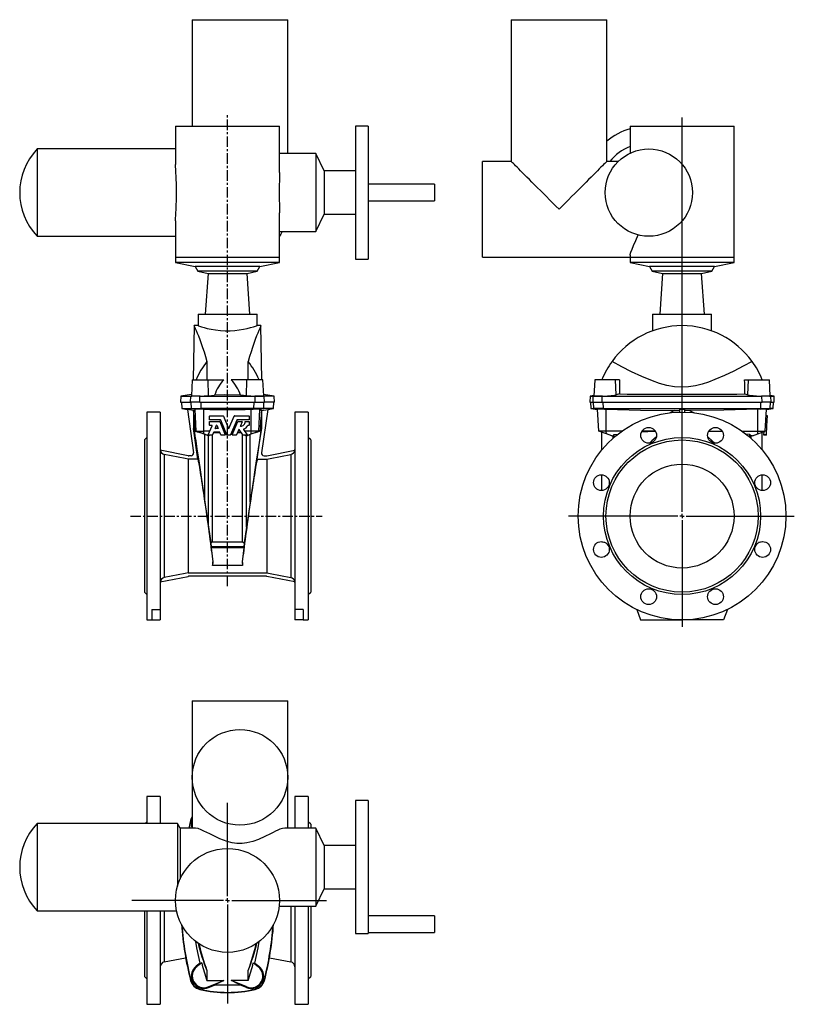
# Model space of a CAD drawing. Extents: x -9.6 to 27.1, y -5.2 to 41.4.
import ezdxf

# ---------------------------------------------------------------- set-up
doc = ezdxf.new("R2010")
doc.units = 0
doc.linetypes.add('CENTERX2', pattern=[0.8, 0.5, -0.1, 0.1, -0.1])
doc.layers.get('0').update_dxf_attribs({"linetype": 'CONTINUOUS'})
doc.layers.add('FORMAT', color=7, linetype='CONTINUOUS')

# ---------------------------------------------------------------- blocks, each defined once
blk = doc.blocks.new('SW_CENTERMARKSYMBOL_0')
at = {"layer": 'FORMAT', "color": 0}
for p, q in [((0, 0.197), (0, 18.876)), ((-0.197, 0), (-5.385, 0)), ((0, 0), (-0.098, 0)), ((0, 0), (0, 0.098)), ((0, 0), (0, -0.098)), ((0, 0), (0.098, 0)), ((0.197, 0), (5.316, 0)), ((0, -0.197), (0, -5.242))]:
    blk.add_line(p, q, dxfattribs=at)
blk = doc.blocks.new('SW_CENTERMARKSYMBOL_1')
at = {"layer": 'FORMAT', "color": 0}
for p, q in [((0, 0.197), (0, 4.627)), ((-0.197, 0), (-4.527, 0)), ((0, 0), (-0.098, 0)), ((0, 0), (0, 0.098)), ((0, 0), (0, -0.098)), ((0, 0), (0.098, 0)), ((0.197, 0), (4.686, 0)), ((0, -0.197), (0, -4.883))]:
    blk.add_line(p, q, dxfattribs=at)

msp = doc.modelspace()

# ---------------------------------------------------------------- linework, layer by layer
at = {"color": 7, "linetype": 'CONTINUOUS'}
for p, q in [((-1.461, 41.439), (-1.461, 36.4)), ((-1.461, 41.439), (3.067, 41.439)), ((3.067, 35.099), (3.067, 41.439)), ((13.647, 41.439), (13.647, 34.727)), ((13.647, 41.439), (18.174, 41.439)), ((18.174, 34.727), (18.174, 41.439)), ((-2.248, 36.4), (-2.248, 34.587)), ((-2.248, 36.4), (2.673, 36.4)), ((2.673, 34.209), (2.673, 36.4)), ((6.866, 36.4), (6.276, 36.4)), ((6.276, 36.4), (6.276, 30.101)), ((6.866, 36.4), (6.866, 30.101)), ((19.277, 36.4), (19.277, 35.118)), ((19.277, 36.4), (24.198, 36.4)), ((24.198, 30.179), (24.198, 36.4)), ((-2.248, 35.317), (-8.801, 35.317)), ((-8.801, 35.317), (-8.801, 31.183)), ((4.4, 35.099), (2.673, 35.099)), ((4.782, 34.276), (4.4, 35.099)), ((4.4, 35.099), (4.4, 31.402)), ((13.647, 34.727), (12.288, 34.727)), ((12.288, 30.199), (12.288, 34.727)), ((18.716, 34.727), (18.174, 34.727)), ((6.276, 34.276), (4.782, 34.276)), ((4.782, 34.276), (4.782, 32.224)), ((10.016, 33.644), (6.866, 33.644)), ((10.016, 33.644), (10.016, 32.857)), ((6.866, 32.857), (10.016, 32.857)), ((2.673, 30.179), (2.673, 32.292)), ((4.4, 31.402), (4.782, 32.224)), ((4.782, 32.224), (6.276, 32.224)), ((-2.248, 31.918), (-2.248, 30.179)), ((2.673, 31.402), (2.803, 31.402)), ((2.803, 31.402), (4.4, 31.402)), ((-8.801, 31.183), (-2.248, 31.183)), ((-2.248, 30.179), (-2.248, 29.943)), ((-2.248, 29.943), (-1.322, 29.746)), ((2.673, 29.943), (-2.248, 29.943)), ((1.747, 29.746), (2.673, 29.943)), ((2.673, 29.943), (2.673, 30.179)), ((6.276, 30.101), (6.866, 30.101)), ((12.288, 30.199), (19.277, 30.199)), ((19.277, 30.282), (19.277, 30.179)), ((19.277, 30.179), (19.277, 29.943)), ((19.277, 29.943), (20.203, 29.746)), ((24.198, 29.943), (19.277, 29.943)), ((23.272, 29.746), (24.198, 29.943)), ((24.198, 29.943), (24.198, 30.179)), ((-1.322, 29.746), (-1.197, 29.53)), ((1.747, 29.746), (-1.322, 29.746)), ((-1.197, 29.53), (-0.712, 29.427)), ((1.622, 29.53), (-1.197, 29.53)), ((-0.712, 29.427), (-0.846, 27.502)), ((-0.712, 29.427), (1.137, 29.427)), ((1.137, 29.427), (1.622, 29.53)), ((1.272, 27.502), (1.137, 29.427)), ((1.622, 29.53), (1.747, 29.746)), ((20.203, 29.746), (20.328, 29.53)), ((23.272, 29.746), (20.203, 29.746)), ((20.328, 29.53), (20.813, 29.427)), ((23.147, 29.53), (20.328, 29.53)), ((20.813, 29.427), (20.678, 27.502)), ((20.813, 29.427), (21.737, 29.427)), ((21.737, 29.427), (22.662, 29.427)), ((22.662, 29.427), (23.147, 29.53)), ((22.796, 27.502), (22.662, 29.427)), ((23.147, 29.53), (23.272, 29.746)), ((-1.185, 27.502), (-1.185, 26.951)), ((-1.185, 27.502), (1.61, 27.502)), ((1.61, 26.951), (1.61, 27.502)), ((20.34, 27.502), (20.34, 26.705)), ((20.34, 27.502), (21.737, 27.502)), ((21.737, 27.502), (23.135, 27.502)), ((23.135, 26.707), (23.135, 27.502)), ((-1.372, 26.951), (-1.416, 24.392)), ((-1.185, 26.951), (-1.371, 26.951)), ((1.796, 26.951), (1.61, 26.951)), ((1.842, 24.392), (1.797, 26.951)), ((-0.763, 25.258), (-0.763, 24.392)), ((1.188, 24.392), (1.188, 25.258)), ((-1.461, 24.392), (-1.501, 23.62)), ((-1.461, 24.392), (-0.703, 24.392)), ((-0.703, 24.392), (0.035, 24.392)), ((1.128, 24.392), (0.391, 24.392)), ((1.886, 24.392), (1.128, 24.392)), ((1.926, 23.62), (1.886, 24.392)), ((17.603, 24.392), (17.563, 23.619)), ((18.589, 24.392), (17.603, 24.392)), ((18.776, 24.392), (18.589, 24.392)), ((24.699, 24.392), (24.886, 24.392)), ((24.886, 24.392), (25.871, 24.392)), ((25.912, 23.619), (25.871, 24.392)), ((-1.997, 23.607), (-2.012, 23.329)), ((-2.012, 23.329), (-1.539, 23.329)), ((-1.497, 23.695), (-1.997, 23.607)), ((-1.997, 23.607), (-1.525, 23.607)), ((-1.974, 23.329), (-1.958, 23.031)), ((-1.102, 23.329), (-1.539, 23.329)), ((-1.099, 23.607), (-1.525, 23.607)), ((-1.102, 23.329), (1.528, 23.329)), ((-1.099, 23.607), (1.524, 23.607)), ((-0.688, 23.634), (-0.405, 23.661)), ((1.113, 23.634), (0.83, 23.661)), ((1.524, 23.607), (1.95, 23.607)), ((1.528, 23.329), (1.964, 23.329)), ((2.422, 23.607), (1.922, 23.695)), ((2.422, 23.607), (1.95, 23.607)), ((2.437, 23.329), (1.964, 23.329)), ((2.383, 23.031), (2.399, 23.329)), ((2.437, 23.329), (2.422, 23.607)), ((17.382, 23.607), (17.367, 23.329)), ((17.367, 23.329), (17.521, 23.329)), ((17.564, 23.639), (17.382, 23.607)), ((17.382, 23.607), (17.535, 23.607)), ((17.407, 23.329), (17.422, 23.031)), ((17.521, 23.329), (17.95, 23.329)), ((17.535, 23.607), (17.954, 23.607)), ((17.95, 23.329), (25.525, 23.329)), ((17.954, 23.607), (25.521, 23.607)), ((18.768, 23.716), (18.618, 23.677)), ((24.706, 23.716), (24.856, 23.677)), ((25.94, 23.607), (25.521, 23.607)), ((25.954, 23.329), (25.525, 23.329)), ((26.093, 23.607), (25.911, 23.639)), ((25.94, 23.607), (26.093, 23.607)), ((25.954, 23.329), (26.107, 23.329)), ((26.052, 23.031), (26.068, 23.329)), ((26.107, 23.329), (26.093, 23.607)), ((-2.976, 22.857), (-3.606, 22.857)), ((-3.606, 22.857), (-3.606, 13.014)), ((-2.976, 22.857), (-2.976, 13.508)), ((-1.958, 23.031), (-1.689, 22.983)), ((-1.958, 23.031), (-1.499, 23.031)), ((-1.401, 22.933), (-1.689, 22.983)), ((-1.689, 22.983), (-1.399, 20.924)), ((-1.499, 23.031), (-1.039, 23.031)), ((-1.395, 22.932), (-1.401, 22.933)), ((-1.401, 22.933), (-1.401, 22.083)), ((-1.314, 22.997), (-1.325, 22.996)), ((1.464, 23.031), (-1.039, 23.031)), ((-0.909, 22.996), (-0.997, 22.997)), ((1.335, 22.996), (1.422, 22.997)), ((1.924, 23.031), (1.464, 23.031)), ((1.739, 22.997), (1.75, 22.996)), ((1.82, 22.932), (1.826, 22.933)), ((2.114, 22.983), (1.824, 20.924)), ((1.826, 22.933), (2.114, 22.983)), ((1.826, 22.933), (1.826, 22.083)), ((2.383, 23.031), (1.924, 23.031)), ((2.114, 22.983), (2.383, 23.031)), ((4.032, 22.857), (3.402, 22.857)), ((3.402, 22.857), (3.402, 13.508)), ((4.032, 22.857), (4.032, 13.014)), ((17.422, 23.031), (17.74, 22.975)), ((17.422, 23.031), (17.563, 23.031)), ((18.012, 23.031), (17.563, 23.031)), ((17.739, 22.996), (17.748, 22.997)), ((17.794, 21.951), (17.739, 22.996)), ((18.012, 23.031), (25.462, 23.031)), ((18.059, 22.997), (18.145, 22.996)), ((21.384, 22.932), (21.158, 22.822)), ((21.384, 22.932), (21.619, 22.933)), ((21.619, 22.983), (21.619, 22.855)), ((21.855, 22.983), (21.855, 22.855)), ((22.091, 22.932), (21.855, 22.933)), ((22.091, 22.932), (22.317, 22.822)), ((25.416, 22.997), (25.329, 22.996)), ((25.462, 23.031), (25.912, 23.031)), ((25.681, 21.951), (25.736, 22.996)), ((25.736, 22.996), (25.726, 22.997)), ((25.735, 22.975), (26.052, 23.031)), ((26.052, 23.031), (25.912, 23.031)), ((-0.648, 22.495), (-0.648, 22.665)), ((-0.648, 22.237), (-0.648, 22.406)), ((-0.638, 22.674), (0.007, 22.674)), ((-0.119, 22.486), (-0.638, 22.486)), ((-0.638, 22.416), (-0.165, 22.416)), ((-0.157, 22.41), (0.104, 21.781)), ((0.182, 21.774), (-0.11, 22.48)), ((0.016, 22.668), (0.263, 22.073)), ((0.28, 22.073), (0.527, 22.668)), ((0.653, 22.48), (0.361, 21.774)), ((0.439, 21.781), (0.7, 22.41)), ((0.536, 22.674), (1.233, 22.674)), ((1.233, 22.486), (0.662, 22.486)), ((0.709, 22.416), (0.893, 22.416)), ((0.902, 22.403), (0.819, 22.204)), ((1.053, 22.416), (1.233, 22.416)), ((1.242, 22.665), (1.242, 22.495)), ((1.242, 22.406), (1.242, 22.237)), ((25.764, 22.416), (25.705, 22.416)), ((25.768, 22.486), (25.709, 22.486)), ((25.778, 22.674), (25.719, 22.674)), ((25.755, 22.237), (25.764, 22.406)), ((25.764, 22.416), (25.768, 22.48)), ((25.768, 22.495), (25.777, 22.665)), ((-1.197, 20.63), (-1.401, 22.083)), ((-1.324, 21.951), (-1.27, 21.951)), ((-1.27, 21.951), (-0.909, 21.951)), ((-0.628, 21.951), (-0.909, 21.951)), ((-0.698, 21.781), (-0.519, 22.214)), ((-0.527, 22.227), (-0.638, 22.227)), ((-0.366, 22.088), (-0.306, 22.234)), ((-0.236, 22.075), (-0.358, 22.075)), ((-0.288, 22.234), (-0.228, 22.088)), ((0.109, 21.951), (0.034, 21.951)), ((0.51, 21.951), (0.434, 21.951)), ((0.75, 22.036), (0.641, 21.774)), ((0.822, 21.951), (0.714, 21.951)), ((0.935, 21.773), (0.766, 22.038)), ((0.975, 22.035), (1.135, 21.783)), ((1.335, 21.951), (1.028, 21.951)), ((1.233, 22.227), (1.178, 22.227)), ((1.695, 21.951), (1.335, 21.951)), ((1.622, 20.63), (1.826, 22.083)), ((1.749, 21.951), (1.695, 21.951)), ((18.146, 21.951), (17.794, 21.951)), ((18.155, 21.82), (17.794, 21.951)), ((18.893, 21.951), (18.146, 21.951)), ((20.474, 21.951), (19.837, 21.951)), ((23.001, 21.951), (23.637, 21.951)), ((24.582, 21.951), (25.328, 21.951)), ((25.32, 21.82), (25.681, 21.951)), ((25.328, 21.951), (25.681, 21.951)), ((25.613, 21.781), (25.621, 21.929)), ((25.754, 22.227), (25.695, 22.227)), ((25.731, 21.781), (25.754, 22.214)), ((-3.606, 21.656), (-3.724, 21.538)), ((-3.724, 21.538), (-3.724, 14.333)), ((-0.666, 21.729), (-0.909, 21.82)), ((-0.689, 21.737), (-0.855, 21.797)), ((-0.855, 18.584), (-0.855, 21.797)), ((-0.505, 21.768), (-0.689, 21.768)), ((-0.689, 17.413), (-0.689, 21.737)), ((-0.666, 21.729), (-0.689, 21.737)), ((-0.626, 21.768), (-0.666, 21.729)), ((-0.447, 21.895), (-0.496, 21.774)), ((-0.496, 16.72), (-0.496, 21.775)), ((-0.444, 21.898), (-0.15, 21.898)), ((-0.156, 21.901), (-0.438, 21.901)), ((-0.098, 21.774), (-0.148, 21.895)), ((0.095, 21.768), (-0.089, 21.768)), ((0.055, 21.898), (0.131, 21.898)), ((0.352, 21.768), (0.191, 21.768)), ((0.412, 21.898), (0.488, 21.898)), ((0.632, 21.768), (0.448, 21.768)), ((0.692, 21.898), (0.855, 21.898)), ((0.921, 16.72), (0.921, 21.795)), ((1.128, 21.768), (0.943, 21.768)), ((1.051, 21.768), (1.091, 21.729)), ((1.091, 21.729), (1.335, 21.82)), ((1.091, 21.729), (1.114, 21.737)), ((1.114, 21.737), (1.28, 21.797)), ((1.114, 17.413), (1.114, 21.737)), ((1.28, 18.584), (1.28, 21.797)), ((4.15, 21.538), (4.032, 21.656)), ((4.15, 21.538), (4.15, 14.333)), ((17.938, 21.063), (17.938, 21.898)), ((18.404, 21.729), (18.155, 21.82)), ((18.404, 21.729), (18.468, 21.737)), ((18.468, 21.737), (18.529, 21.797)), ((18.468, 21.614), (18.468, 21.737)), ((18.529, 21.797), (18.714, 21.818)), ((18.529, 21.667), (18.529, 21.797)), ((24.946, 21.797), (24.761, 21.818)), ((24.946, 21.667), (24.946, 21.797)), ((25.006, 21.737), (24.946, 21.797)), ((25.071, 21.729), (25.006, 21.737)), ((25.006, 21.614), (25.006, 21.737)), ((25.071, 21.729), (25.32, 21.82)), ((25.537, 21.063), (25.537, 21.898)), ((25.73, 21.768), (25.612, 21.768)), ((-1.645, 20.792), (-2.974, 21.05)), ((2.07, 20.792), (3.399, 21.05)), ((-1.649, 20.63), (-1.649, 15.241)), ((-1.197, 20.63), (-1.649, 20.63)), ((-1.516, 20.79), (-1.622, 20.79)), ((1.622, 20.63), (2.074, 20.63)), ((1.941, 20.79), (2.048, 20.79)), ((2.074, 20.63), (2.074, 15.241)), ((17.938, 19.144), (17.938, 19.891)), ((25.537, 19.144), (25.537, 19.891)), ((-0.855, 18.584), (-0.689, 17.413)), ((1.28, 18.584), (1.114, 17.413)), ((-0.689, 17.413), (-0.578, 16.66)), ((1.114, 17.413), (1.003, 16.66)), ((-0.496, 16.72), (-0.578, 16.66)), ((-0.578, 16.66), (-0.565, 16.484)), ((-0.559, 16.429), (-0.487, 15.772)), ((-0.496, 16.72), (0.921, 16.72)), ((0.984, 16.429), (0.912, 15.772)), ((0.921, 16.72), (1.003, 16.66)), ((1.003, 16.66), (0.99, 16.484)), ((17.938, 16.72), (17.938, 16.727)), ((17.938, 16.72), (18.111, 16.674)), ((25.537, 16.72), (25.364, 16.674)), ((25.537, 16.72), (25.537, 16.727)), ((-0.487, 15.772), (-0.492, 15.6)), ((-0.487, 15.772), (-0.488, 15.772)), ((0.912, 15.772), (0.913, 15.772)), ((0.912, 15.772), (0.917, 15.6)), ((-2.974, 14.82), (-1.645, 15.079)), ((-1.649, 15.241), (2.074, 15.241)), ((2.048, 15.081), (-1.622, 15.081)), ((3.399, 14.82), (2.07, 15.079)), ((-3.724, 14.333), (-3.606, 14.215)), ((4.032, 14.215), (4.15, 14.333)), ((-3.37, 13.508), (-2.976, 13.508)), ((-3.37, 13.508), (-3.37, 13.014)), ((-2.976, 13.508), (-2.976, 13.014)), ((3.795, 13.508), (3.402, 13.508)), ((3.402, 13.508), (3.402, 13.014)), ((3.795, 13.508), (3.795, 13.014)), ((19.589, 13.508), (19.769, 13.014)), ((23.885, 13.508), (23.706, 13.014)), ((-3.606, 13.014), (-3.37, 13.014)), ((-3.37, 13.014), (-2.976, 13.014)), ((3.795, 13.014), (3.402, 13.014)), ((3.795, 13.014), (4.032, 13.014)), ((19.769, 13.014), (21.737, 13.014)), ((23.706, 13.014), (21.737, 13.014)), ((-1.461, 9.183), (-1.461, 5.561)), ((-1.461, 9.183), (0.803, 9.183)), ((0.803, 9.183), (3.067, 9.183)), ((3.067, 3.158), (3.067, 9.183)), ((-1.461, 5.561), (-1.461, 3.158)), ((-2.976, 4.656), (-3.606, 4.656)), ((-3.606, 4.656), (-3.606, 3.376)), ((-2.976, 4.656), (-2.976, 3.376)), ((4.032, 4.656), (3.402, 4.656)), ((3.402, 4.656), (3.402, 3.158)), ((4.032, 4.656), (4.032, 3.158)), ((6.866, 4.459), (6.276, 4.459)), ((6.276, 4.459), (6.276, -1.84)), ((6.866, 4.459), (6.866, -1.84)), ((-2.155, 3.376), (-8.801, 3.376)), ((-8.801, 3.376), (-8.801, -0.758)), ((-3.606, 3.455), (-3.685, 3.376)), ((-2.031, 3.158), (-2.155, 3.376)), ((-2.155, 3.376), (-2.155, 0.404)), ((-1.539, 3.522), (-1.626, 3.158)), ((-1.525, 3.518), (-1.611, 3.158)), ((-1.471, 3.504), (-1.461, 3.53)), ((4.15, 3.337), (4.032, 3.455)), ((4.15, 3.337), (4.15, 3.158)), ((-1.316, 3.158), (-2.031, 3.158)), ((-2.031, 3.158), (-2.031, 0.744)), ((4.4, 3.158), (2.925, 3.158)), ((4.782, 2.335), (4.4, 3.158)), ((4.4, 3.158), (4.4, -0.539)), ((6.276, 2.335), (4.782, 2.335)), ((4.782, 2.335), (4.782, 0.283)), ((4.4, -0.539), (4.782, 0.283)), ((4.782, 0.283), (6.276, 0.283)), ((-8.801, -0.758), (-2.199, -0.758)), ((-3.724, -0.758), (-3.724, -3.868)), ((-3.606, -0.758), (-3.606, -5.187)), ((-2.976, -0.758), (-2.976, -5.187)), ((2.658, -0.539), (4.4, -0.539)), ((3.402, -0.539), (3.402, -5.187)), ((4.032, -0.539), (4.032, -5.187)), ((4.15, -0.539), (4.15, -3.868)), ((10.016, -1), (6.866, -1)), ((10.016, -1), (10.016, -1.788)), ((6.276, -1.84), (6.866, -1.84)), ((6.866, -1.788), (10.016, -1.788)), ((-2.785, -3.183), (-1.77, -2.986)), ((-1.077, -3.235), (-1.272, -3.384)), ((-1.009, -3.227), (-1.249, -3.414)), ((1.435, -3.227), (1.674, -3.414)), ((1.502, -3.235), (1.697, -3.384)), ((2.195, -2.986), (3.21, -3.183)), ((-0.763, -3.582), (-0.763, -4.061)), ((1.188, -4.061), (1.188, -3.582)), ((-3.724, -3.868), (-3.606, -3.986)), ((-0.763, -4.061), (0.035, -4.061)), ((-0.703, -4.359), (0.035, -4.061)), ((1.188, -4.061), (0.391, -4.061)), ((1.128, -4.359), (0.391, -4.061)), ((4.032, -3.986), (4.15, -3.868)), ((-0.688, -4.396), (-0.405, -4.28)), ((1.113, -4.396), (0.83, -4.28)), ((-3.606, -5.187), (-2.976, -5.187)), ((3.402, -5.187), (4.032, -5.187))]:
    msp.add_line(p, q, dxfattribs=at)
at = {"color": 8, "linetype": 'CONTINUOUS'}
for p, q in [((2.673, 30.179), (-2.248, 30.179)), ((24.198, 30.179), (19.277, 30.179)), ((-0.688, 23.634), (-0.703, 24.392)), ((1.113, 23.634), (1.128, 24.392)), ((18.618, 23.677), (18.589, 24.392)), ((24.856, 23.677), (24.886, 24.392)), ((-1.539, 23.329), (-1.525, 23.607)), ((-1.471, 23.617), (-1.525, 23.607)), ((-1.499, 23.031), (-1.514, 23.329)), ((-1.102, 23.329), (-1.099, 23.607)), ((-1.086, 23.617), (-1.099, 23.607)), ((-1.039, 23.031), (-1.042, 23.329)), ((1.464, 23.031), (1.468, 23.329)), ((1.511, 23.617), (1.524, 23.607)), ((1.528, 23.329), (1.524, 23.607)), ((1.896, 23.617), (1.95, 23.607)), ((1.924, 23.031), (1.939, 23.329)), ((1.964, 23.329), (1.95, 23.607)), ((17.521, 23.329), (17.535, 23.607)), ((17.59, 23.617), (17.535, 23.607)), ((17.563, 23.031), (17.547, 23.329)), ((17.95, 23.329), (17.954, 23.607)), ((17.967, 23.617), (17.954, 23.607)), ((18.012, 23.031), (18.009, 23.329)), ((25.462, 23.031), (25.466, 23.329)), ((25.507, 23.617), (25.521, 23.607)), ((25.525, 23.329), (25.521, 23.607)), ((25.885, 23.617), (25.94, 23.607)), ((25.912, 23.031), (25.927, 23.329)), ((25.954, 23.329), (25.94, 23.607)), ((-1.314, 22.997), (-1.499, 23.031)), ((-1.27, 21.951), (-1.325, 22.996)), ((-0.997, 22.997), (-1.039, 23.031)), ((-0.909, 21.951), (-0.909, 22.996)), ((1.335, 21.951), (1.335, 22.996)), ((1.422, 22.997), (1.464, 23.031)), ((1.695, 21.951), (1.75, 22.996)), ((1.739, 22.997), (1.924, 23.031)), ((17.748, 22.997), (17.563, 23.031)), ((18.059, 22.997), (18.012, 23.031)), ((18.146, 21.951), (18.145, 22.996)), ((25.328, 21.951), (25.329, 22.996)), ((25.416, 22.997), (25.462, 23.031)), ((25.726, 22.997), (25.912, 23.031)), ((25.764, 22.406), (25.705, 22.406)), ((25.768, 22.495), (25.709, 22.495)), ((25.768, 22.48), (25.709, 22.48)), ((25.777, 22.665), (25.718, 22.665)), ((-0.909, 21.82), (-1.27, 21.951)), ((-0.909, 21.82), (-0.909, 21.951)), ((1.335, 21.82), (1.335, 21.951)), ((1.335, 21.82), (1.695, 21.951)), ((18.155, 21.82), (18.146, 21.951)), ((25.32, 21.82), (25.328, 21.951)), ((25.754, 22.214), (25.695, 22.214)), ((25.755, 22.237), (25.696, 22.237)), ((25.731, 21.781), (25.613, 21.781)), ((-2.785, 20.851), (-2.785, 15.02)), ((3.21, 20.851), (3.21, 15.02)), ((0.99, 16.484), (-0.565, 16.484)), ((0.984, 16.429), (-0.559, 16.429)), ((0.917, 15.6), (-0.492, 15.6)), ((-1.539, 3.522), (-1.525, 3.518)), ((-1.471, 3.504), (-1.525, 3.518)), ((-2.785, -0.758), (-2.785, -3.183)), ((3.21, -0.539), (3.21, -3.183)), ((-1.272, -3.384), (-1.249, -3.414)), ((1.697, -3.384), (1.674, -3.414)), ((-1.539, -4.053), (-1.525, -4.049)), ((-1.471, -4.036), (-1.525, -4.049)), ((1.896, -4.036), (1.95, -4.049)), ((1.964, -4.053), (1.95, -4.049)), ((-1.102, -4.482), (-1.099, -4.468)), ((-1.086, -4.413), (-1.099, -4.468)), ((-0.688, -4.396), (-0.703, -4.359)), ((1.113, -4.396), (1.128, -4.359)), ((1.511, -4.413), (1.524, -4.468)), ((1.528, -4.482), (1.524, -4.468))]:
    msp.add_line(p, q, dxfattribs=at)
at = {"color": 7, "linetype": 'CONTINUOUS'}
for points in [[(-2.246, 31.918), (-2.247, 31.976), (-2.238, 32.225), (-2.222, 32.521), (-2.213, 32.681), (-2.206, 32.845), (-2.201, 33.015), (-2.199, 33.186), (-2.199, 33.363), (-2.202, 33.539), (-2.208, 33.705), (-2.216, 33.868), (-2.225, 34.031), (-2.234, 34.189), (-2.241, 34.338), (-2.247, 34.48), (-2.248, 34.587)], [(15.911, 32.463), (15.759, 32.614), (15.609, 32.765), (15.46, 32.914), (15.312, 33.061), (15.168, 33.205), (15.027, 33.347), (14.89, 33.484), (14.757, 33.616), (14.629, 33.744), (14.508, 33.866), (14.392, 33.981), (14.283, 34.09), (14.182, 34.192), (14.088, 34.285), (14.002, 34.371), (13.925, 34.448), (13.857, 34.516), (13.798, 34.575), (13.748, 34.625), (13.708, 34.665), (13.678, 34.695), (13.658, 34.715), (13.648, 34.725), (13.647, 34.727)], [(18.174, 34.727), (18.173, 34.725), (18.163, 34.715), (18.143, 34.695), (18.113, 34.665), (18.073, 34.625), (18.023, 34.575), (17.964, 34.516), (17.896, 34.448), (17.819, 34.371), (17.733, 34.285), (17.639, 34.192), (17.538, 34.09), (17.429, 33.981), (17.314, 33.866), (17.192, 33.744), (17.064, 33.616), (16.932, 33.484), (16.794, 33.347), (16.653, 33.205), (16.509, 33.061), (16.361, 32.914), (16.212, 32.765), (16.062, 32.614), (15.911, 32.463)], [(2.672, 34.209), (2.673, 34.128), (2.667, 33.86), (2.661, 33.568), (2.658, 33.262), (2.661, 32.948), (2.667, 32.651), (2.673, 32.364), (2.672, 32.292)], [(2.803, 31.402), (2.737, 31.286), (2.673, 31.187)], [(19.28, 30.282), (19.281, 30.321), (19.311, 30.432), (19.367, 30.576), (19.444, 30.751), (19.549, 30.986), (19.662, 31.251)], [(-1.371, 26.949), (-1.372, 26.95), (-1.363, 26.932), (-1.344, 26.888), (-1.313, 26.817), (-1.272, 26.72), (-1.223, 26.602), (-1.167, 26.462), (-1.102, 26.297), (-1.033, 26.11), (-0.967, 25.922), (-0.899, 25.718), (-0.831, 25.495), (-0.763, 25.258)], [(-1.185, 26.951), (-1.167, 26.945), (-1.111, 26.926), (-1.023, 26.899), (-0.901, 26.863), (-0.748, 26.823), (-0.564, 26.783), (-0.357, 26.747), (-0.126, 26.72), (0.101, 26.707), (0.338, 26.707), (0.554, 26.72), (0.766, 26.745), (0.962, 26.777), (1.142, 26.816), (1.302, 26.856), (1.435, 26.895), (1.532, 26.925), (1.592, 26.945), (1.61, 26.951)], [(1.796, 26.949), (1.797, 26.95), (1.789, 26.932), (1.769, 26.888), (1.739, 26.817), (1.697, 26.72), (1.648, 26.602), (1.592, 26.462), (1.528, 26.297), (1.458, 26.11), (1.392, 25.922), (1.325, 25.718), (1.256, 25.495), (1.188, 25.258)], [(25.054, 25.258), (24.631, 25.028), (24.197, 24.803), (23.752, 24.59), (23.294, 24.393), (22.993, 24.279), (22.684, 24.179), (22.369, 24.1), (22.049, 24.049), (21.737, 24.033), (21.378, 24.056), (21.023, 24.12), (20.674, 24.215), (20.335, 24.332), (19.836, 24.538), (19.35, 24.766), (18.879, 25.008), (18.421, 25.258)], [(-1.499, 23.62), (-1.5, 23.618), (-1.471, 23.617)], [(0.83, 23.661), (0.081, 23.667), (-0.405, 23.661)], [(1.924, 23.62), (1.925, 23.618), (1.896, 23.617)], [(17.59, 23.617), (17.57, 23.617), (17.563, 23.619)], [(25.885, 23.617), (25.905, 23.617), (25.911, 23.619)], [(-1.325, 22.996), (-1.359, 22.949), (-1.395, 22.932)], [(1.75, 22.996), (1.784, 22.949), (1.82, 22.932)], [(18.145, 22.996), (19.764, 22.949), (21.384, 22.932)], [(21.855, 22.983), (21.737, 22.983), (21.619, 22.983)], [(25.329, 22.996), (23.711, 22.949), (22.091, 22.932)], [(25.764, 22.406), (25.764, 22.408), (25.764, 22.41), (25.764, 22.412), (25.764, 22.413), (25.764, 22.414), (25.764, 22.415), (25.764, 22.416), (25.764, 22.416)], [(25.768, 22.486), (25.768, 22.486), (25.768, 22.486), (25.768, 22.487), (25.768, 22.488), (25.768, 22.49), (25.768, 22.491), (25.768, 22.493), (25.768, 22.495)], [(25.768, 22.48), (25.768, 22.481), (25.768, 22.482), (25.768, 22.483), (25.768, 22.484), (25.768, 22.485), (25.768, 22.485), (25.768, 22.485), (25.768, 22.486)], [(25.777, 22.665), (25.777, 22.667), (25.778, 22.668), (25.778, 22.67), (25.778, 22.671), (25.778, 22.673), (25.778, 22.674), (25.778, 22.674), (25.778, 22.674)], [(-1.401, 22.083), (-1.394, 22.068), (-1.38, 22.002), (-1.359, 21.885), (-1.331, 21.718), (-1.296, 21.5), (-1.254, 21.233), (-1.205, 20.915), (-1.148, 20.547), (-1.085, 20.13), (-1.015, 19.663), (-0.938, 19.148), (-0.855, 18.584)], [(1.826, 22.083), (1.819, 22.068), (1.805, 22.002), (1.784, 21.885), (1.756, 21.718), (1.721, 21.5), (1.679, 21.233), (1.63, 20.915), (1.574, 20.547), (1.51, 20.13), (1.44, 19.663), (1.363, 19.148), (1.28, 18.584)], [(19.818, 21.915), (20.109, 21.932), (20.474, 21.949)], [(23.657, 21.915), (23.365, 21.932), (23, 21.949)], [(25.754, 22.227), (25.754, 22.227), (25.754, 22.228), (25.754, 22.229), (25.755, 22.23), (25.755, 22.231), (25.755, 22.233), (25.755, 22.235), (25.755, 22.237)], [(25.754, 22.214), (25.754, 22.216), (25.754, 22.219), (25.754, 22.221), (25.754, 22.223), (25.754, 22.225), (25.754, 22.226), (25.754, 22.227), (25.754, 22.227)], [(20.522, 21.681), (20.311, 21.5), (20.19, 21.382)], [(22.953, 21.681), (23.164, 21.5), (23.285, 21.382)], [(25.612, 21.768), (25.612, 21.769), (25.612, 21.77), (25.612, 21.771), (25.612, 21.773), (25.613, 21.775), (25.613, 21.777), (25.613, 21.779), (25.613, 21.781)], [(25.73, 21.768), (25.73, 21.769), (25.73, 21.77), (25.73, 21.771), (25.731, 21.773), (25.731, 21.775), (25.731, 21.777), (25.731, 21.779), (25.731, 21.781)], [(-1.649, 20.63), (-1.8, 20.659), (-2.785, 20.851)], [(-1.197, 20.63), (-1.191, 20.614), (-1.183, 20.584), (-1.174, 20.541), (-1.163, 20.484), (-1.15, 20.414), (-1.135, 20.33), (-1.118, 20.235), (-1.1, 20.127), (-1.081, 20.008), (-1.06, 19.878), (-1.038, 19.737), (-1.015, 19.588), (-0.99, 19.429), (-0.965, 19.263), (-0.939, 19.09), (-0.913, 18.911), (-0.886, 18.727), (-0.859, 18.539), (-0.831, 18.348), (-0.803, 18.154), (-0.776, 17.959), (-0.749, 17.764), (-0.722, 17.57), (-0.695, 17.378), (-0.67, 17.189), (-0.645, 17.004), (-0.621, 16.824), (-0.598, 16.649), (-0.576, 16.481), (-0.555, 16.321), (-0.536, 16.169), (-0.518, 16.027), (-0.502, 15.894), (-0.488, 15.772)], [(1.622, 20.63), (1.616, 20.614), (1.609, 20.584), (1.599, 20.541), (1.588, 20.484), (1.575, 20.414), (1.56, 20.33), (1.544, 20.235), (1.526, 20.127), (1.506, 20.008), (1.485, 19.878), (1.463, 19.737), (1.44, 19.588), (1.416, 19.429), (1.391, 19.263), (1.365, 19.09), (1.338, 18.911), (1.311, 18.727), (1.284, 18.539), (1.256, 18.348), (1.229, 18.154), (1.201, 17.959), (1.174, 17.764), (1.147, 17.57), (1.12, 17.378), (1.095, 17.189), (1.07, 17.004), (1.046, 16.824), (1.023, 16.649), (1.001, 16.481), (0.98, 16.321), (0.961, 16.169), (0.943, 16.027), (0.927, 15.894), (0.913, 15.772)], [(2.074, 20.63), (2.225, 20.659), (3.21, 20.851)], [(-1.649, 15.241), (-1.8, 15.212), (-2.785, 15.02)], [(2.074, 15.241), (2.225, 15.212), (3.21, 15.02)], [(2.925, 3.157), (2.92, 3.158), (2.82, 3.142), (2.696, 3.101), (2.597, 3.06), (2.49, 3.011), (2.372, 2.953), (2.246, 2.891), (1.975, 2.757), (1.673, 2.621), (1.413, 2.525), (1.274, 2.484), (1.131, 2.453), (0.899, 2.424), (0.658, 2.428), (0.427, 2.462), (0.2, 2.523), (0.023, 2.585), (-0.146, 2.654), (-0.311, 2.729), (-0.469, 2.806), (-0.621, 2.881), (-0.764, 2.953), (-0.902, 3.019), (-1.028, 3.076), (-1.175, 3.131), (-1.297, 3.157), (-1.316, 3.154)], [(-1.077, -3.235), (-1.239, -2.509), (-1.285, -2.215)], [(1.502, -3.235), (1.664, -2.509), (1.711, -2.213)], [(0.83, -4.28), (0.081, -4.279), (-0.405, -4.28)]]:
    msp.add_lwpolyline(points, dxfattribs=at)
for centre, radius in [((20.163, 33.25), 2.067), ((21.737, 17.935), 4.921), ((20.155, 21.754), 0.374), ((23.319, 21.754), 0.374), ((21.737, 17.935), 3.72), ((21.737, 17.935), 3.602), ((21.737, 17.935), 2.461), ((17.918, 19.517), 0.374), ((25.557, 19.517), 0.374), ((17.918, 16.353), 0.374), ((25.557, 16.353), 0.374), ((20.155, 14.116), 0.374), ((23.319, 14.116), 0.374), ((0.803, 5.561), 2.264), ((0.213, -0.266), 2.461)]:
    msp.add_circle(centre, radius, dxfattribs=at)
for centre, radius, start, end in [((20.163, 33.25), 3.15, 106.3348, 129.1424), ((20.163, 33.25), 2.362, 112.0243, 141.3178), ((-6.638, 33.25), 2.992, 136.3074, 223.6926), ((21.737, 22.856), 4.095, 35.9103, 144.0897), ((2.84, 22.517), 4.527, 142.7364, 155.527), ((-2.414, 22.517), 4.527, 24.473, 37.2636), ((21.737, 22.857), 4.094, 144.0974, 157.9757), ((21.737, 22.857), 4.094, 22.0243, 35.9026), ((1.764, 22.854), 2.314, 138.3472, 159.5909), ((-1.339, 22.854), 2.314, 20.4091, 41.6528), ((36.423, 23.847), 17.655, 178.2308, 180.4241), ((7.052, 23.847), 17.655, 359.5759, 1.7692), ((-1.274, 14.402), 9.217, 88.8289, 91.2216), ((-1.038, 27.207), 3.59, 269.2289, 275.5873), ((1.463, 27.207), 3.59, 264.4127, 270.7711), ((1.7, 14.402), 9.217, 88.7784, 91.1711), ((17.774, 14.189), 9.43, 88.8272, 91.1213), ((18.04, 26.381), 2.765, 268.4949, 282.0793), ((21.737, 370.883), 347.179, 269.50998, 270.49002), ((25.435, 26.381), 2.765, 257.9207, 271.5051), ((25.7, 14.189), 9.43, 88.8787, 91.1728), ((-29.098, 20.429), 27.816, 3.1363, 5.1632), ((-1.148, -26.047), 49.044, 89.8229, 90.1934), ((0.213, 53.336), 30.361, 267.882, 272.118), ((1.574, -26.047), 49.044, 89.8066, 90.1771), ((29.524, 20.429), 27.816, 174.8368, 176.8637), ((17.898, -16.171), 39.168, 89.7646, 90.2187), ((25.577, -16.171), 39.168, 89.7813, 90.2354), ((-0.638, 22.665), 0.00944, 89.9597, 179.9615), ((-0.638, 22.495), 0.00944, 180.0402, 270.0385), ((-0.638, 22.406), 0.00944, 89.9615, 179.9598), ((-0.165, 22.406), 0.00945, 22.5517, 90.0207), ((-0.119, 22.476), 0.00945, 22.5513, 90.0208), ((0.007, 22.665), 0.00945, 22.5515, 90.0209), ((0.536, 22.665), 0.00945, 89.9792, 157.4487), ((0.662, 22.476), 0.00945, 89.9793, 157.4483), ((0.709, 22.406), 0.00945, 89.9789, 157.4487), ((0.836, 22.398), 0.208, 267.6767, 2.1034), ((0.893, 22.406), 0.00944, 337.5126, 90.0604), ((1.053, 22.406), 0.00944, 89.9584, 182.106), ((1.233, 22.665), 0.00944, 0.0386, 90.0401), ((1.233, 22.495), 0.00944, 269.9617, 359.9596), ((1.233, 22.406), 0.00944, 0.0404, 90.0383), ((-5.927, 7.169), 15.482, 70.8769, 72.7053), ((-0.638, 22.237), 0.00944, 180.0402, 270.0385), ((-0.527, 22.218), 0.00944, 337.5132, 90.0598), ((-0.358, 22.085), 0.00944, 157.5141, 270.0577), ((-0.297, 22.23), 0.00945, 22.5636, 157.4364), ((-0.236, 22.085), 0.00944, 269.9423, 22.4859), ((0.272, 22.077), 0.00945, 202.5635, 337.4365), ((0.758, 22.033), 0.00945, 32.5577, 157.4293), ((0.828, 22.2), 0.00944, 157.5112, 267.7757), ((0.982, 22.04), 0.00943, 112.1869, 212.524), ((0.836, 22.399), 0.378, 292.22, 332.1296), ((1.178, 22.218), 0.00945, 89.9851, 152.1166), ((1.233, 22.237), 0.00944, 269.9617, 359.9596), ((6.352, 7.169), 15.482, 107.2947, 109.1231), ((-0.689, 21.778), 0.00944, 157.5126, 270.0604), ((-0.505, 21.778), 0.00945, 269.9789, 337.4487), ((-0.438, 21.891), 0.00945, 89.9799, 157.4478), ((-0.156, 21.891), 0.00945, 22.5513, 90.0211), ((-0.089, 21.778), 0.00945, 202.5517, 270.0207), ((0.095, 21.778), 0.00944, 269.9397, 22.4873), ((0.191, 21.778), 0.00945, 202.5516, 270.0208), ((0.352, 21.778), 0.00945, 269.9792, 337.4485), ((0.448, 21.778), 0.00944, 157.5127, 270.0603), ((0.632, 21.778), 0.00945, 269.9793, 337.4483), ((0.943, 21.778), 0.00945, 212.553, 270.0138), ((1.128, 21.778), 0.00944, 269.9333, 32.5005), ((-2.74, 21.085), 0.236, 180, 188.4657), ((-2.74, 21.083), 0.236, 187.8891, 258.974), ((3.165, 21.083), 0.236, 281.026, 352.1109), ((3.165, 21.085), 0.236, 351.5476, 0), ((-1.622, 20.908), 0.118, 259, 270), ((-1.516, 20.908), 0.118, 270, 8), ((1.941, 20.908), 0.118, 172, 270), ((2.048, 20.908), 0.118, 270, 281), ((1.159, 16.625), 1.729, 184.6798, 186.5128), ((-0.734, 16.625), 1.729, 353.4872, 355.3202), ((-26.071, 16.365), 25.591, 358.2868, 358.6727), ((26.497, 16.365), 25.591, 181.3273, 181.7132), ((-2.74, 14.788), 0.236, 101.0233, 172.1136), ((-1.622, 14.963), 0.118, 90, 101), ((2.048, 14.963), 0.118, 79, 90), ((3.165, 14.788), 0.236, 7.8864, 78.9767), ((-2.74, 14.786), 0.236, 171.5476, 180), ((3.165, 14.786), 0.236, 0, 8.4657), ((-6.638, 1.309), 2.992, 136.3074, 223.6926), ((-0.966, 3.376), 0.591, 146.8366, 165.7577), ((-0.966, 3.376), 0.576, 149.1264, 165.7577), ((-0.914, 3.318), 0.587, 161.5197, 195.902), ((13.382, -0.266), 15.394, 184.2343, 194.2423), ((13.382, -0.266), 15.379, 184.3584, 194.2423), ((-12.957, -0.266), 15.379, 345.7577, 355.6416), ((-12.957, -0.266), 15.394, 345.7577, 355.7657), ((7.399, -0.23), 8.823, 193.4643, 202.3287), ((7.636, -0.387), 8.987, 192.3684, 200.8274), ((-6.974, -0.23), 8.824, 337.6714, 346.5361), ((-7.211, -0.387), 8.987, 339.1724, 347.6297), ((-2.74, -3.415), 0.236, 101, 180), ((-1.067, -3.024), 0.211, 267.4015, 285.9693), ((10.567, -0.266), 11.949, 194.3488, 198.5213), ((-10.142, -0.266), 11.949, 341.4787, 345.6512), ((1.493, -3.024), 0.211, 254.0307, 272.5985), ((3.165, -3.415), 0.236, 0, 79), ((-0.915, -3.85), 0.586, 127.5248, 198.4922), ((-0.909, -3.848), 0.551, 128, 292), ((1.335, -3.848), 0.551, 248, 52), ((1.34, -3.85), 0.586, 341.5078, 52.4752), ((-0.966, -3.908), 0.591, 194.2423, 256.6833), ((-0.966, -3.908), 0.576, 194.2423, 256.6833), ((-0.909, -3.848), 0.593, 198.4907, 252.6096), ((3.108, -10.783), 7.391, 114.5679, 118.3771), ((-2.682, -10.783), 7.391, 61.6229, 65.4321), ((1.334, -3.848), 0.593, 287.3904, 341.5093), ((1.391, -3.908), 0.576, 283.3167, 345.7577), ((1.391, -3.908), 0.591, 283.3167, 345.7577), ((0.213, 1.073), 5.709, 256.6833, 283.3167), ((0.213, 1.073), 5.694, 256.6833, 283.3167), ((-0.911, -3.853), 0.587, 252.6084, 292.2766), ((1.336, -3.853), 0.587, 247.7234, 287.3916)]:
    msp.add_arc(centre, radius, start, end, dxfattribs=at)
at = {"layer": 'FORMAT', "linetype": 'CENTERX2'}
for p, q in [((0.213, 14.612), (0.213, 36.975)), ((-4.388, 17.935), (4.694, 17.935))]:
    msp.add_line(p, q, dxfattribs=at)

# ---------------------------------------------------------------- block references
at = {"layer": 'FORMAT'}
for name, p in [('SW_CENTERMARKSYMBOL_0', (21.737, 17.935)), ('SW_CENTERMARKSYMBOL_1', (0.213, -0.266))]:
    msp.add_blockref(name, p, dxfattribs=at)

doc.saveas('drawing.dxf')
